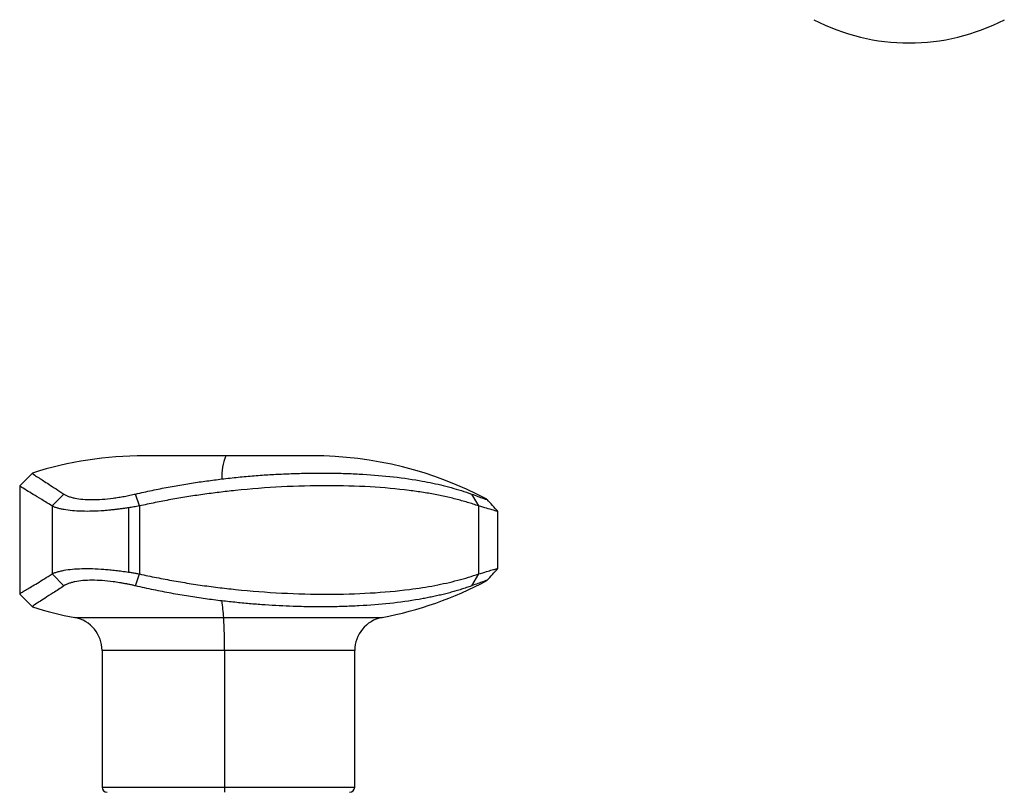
# Model space of a CAD drawing. Header units: inches. Extents: x 0.46 to 8.15, y 1.66 to 8.79.
# Tile 7 of 14: x 6.26 to 7.41, y 5.66 to 6.56. Entities that reach past the tile are written whole.
import ezdxf

# ---------------------------------------------------------------- set-up
doc = ezdxf.new("R2010")
doc.units = ezdxf.units.IN
doc.header["$MEASUREMENT"] = 0

msp = doc.modelspace()

# ---------------------------------------------------------------- linework, layer by layer
at = {"color": 7, "linetype": 'Continuous', "lineweight": 25}
for p, q in [((6.5025, 6.0517), (6.4071, 6.0517)), ((6.604, 6.0517), (6.5025, 6.0517)), ((6.2764, 6.0315), (6.2616, 6.0166)), ((6.2616, 6.0167), (6.2616, 5.8897)), ((6.2995, 5.993), (6.3132, 6.007)), ((6.4016, 5.993), (6.397, 6.007)), ((6.7897, 6.007), (6.7981, 5.993)), ((6.2995, 5.993), (6.2995, 5.9135)), ((6.3886, 5.9908), (6.3886, 5.9157)), ((6.4016, 5.993), (6.4016, 5.9135)), ((6.7981, 5.993), (6.7981, 5.9135)), ((6.8204, 5.9197), (6.8204, 5.9868)), ((6.3132, 5.8995), (6.2995, 5.9135)), ((6.397, 5.8995), (6.4016, 5.9135)), ((6.7981, 5.9135), (6.7897, 5.8995)), ((6.2616, 5.8899), (6.2764, 5.875)), ((6.3259, 5.8625), (6.5, 5.8625)), ((6.5, 5.8625), (6.6852, 5.8625)), ((6.3579, 5.8238), (6.3579, 5.6639)), ((6.501, 5.8238), (6.3579, 5.8238)), ((6.501, 5.8238), (6.501, 5.6639)), ((6.6532, 5.8238), (6.501, 5.8238)), ((6.6532, 5.6639), (6.6532, 5.8238)), ((6.3579, 5.6639), (6.501, 5.6639)), ((6.501, 5.6639), (6.6532, 5.6639))]:
    msp.add_line(p, q, dxfattribs=at)
for centre, radius, start, end in [((7.3014, 6.7761), 0.2414, 242.5243, 297.4757), ((6.4071, 5.6186), 0.4331, 90, 107.5371), ((6.564, 6.0272), 0.0662, 158.3326, 182.3067), ((6.604, 5.6186), 0.4331, 61.936, 90), ((6.604, 6.2879), 0.4331, 280.8069, 298.0636), ((6.4071, 6.2879), 0.4331, 252.4744, 259.1931), ((6.7709, 5.9021), 0.2738, 184.2244, 188.3144), ((6.3185, 5.8238), 0.0394, 0, 79.1931), ((6.0299, 5.8312), 0.4712, 359.1, 3.8053), ((6.6926, 5.8238), 0.0394, 100.8069, 180), ((6.3638, 5.6639), 0.00591, 180, 270), ((6.5493, 5.6624), 0.0483, 178.2506, 185.2614), ((6.6473, 5.6639), 0.00591, 270, 0)]:
    msp.add_arc(centre, radius, start, end, dxfattribs=at)
for points, knots in [([(6.2767, 6.0313), (6.2766, 6.0312), (6.2764, 6.031), (6.2788, 6.0292), (6.2845, 6.0255), (6.2949, 6.019), (6.307, 6.011), (6.3132, 6.007)], [0, 0, 0, 0, 0.118678, 0.293764, 0.470811, 0.728331, 1, 1, 1, 1]), ([(6.397, 6.007), (6.4003, 6.0077), (6.4067, 6.0092), (6.4162, 6.0112), (6.4257, 6.0132), (6.435, 6.015), (6.4443, 6.0167), (6.4535, 6.0182), (6.4625, 6.0197), (6.4715, 6.0211), (6.4804, 6.0223), (6.4892, 6.0235), (6.495, 6.0242), (6.4979, 6.0246)], [0, 0, 0, 0, 0.095352, 0.189688, 0.283045, 0.37546, 0.466975, 0.557636, 0.647492, 0.736597, 0.825008, 0.912787, 1, 1, 1, 1]), ([(6.4979, 6.0246), (6.5011, 6.0249), (6.5075, 6.0257), (6.5171, 6.0267), (6.5265, 6.0276), (6.5358, 6.0284), (6.545, 6.0291), (6.5541, 6.0297), (6.5632, 6.0302), (6.5722, 6.0306), (6.5848, 6.0311), (6.601, 6.0315), (6.6206, 6.0316), (6.6397, 6.0312), (6.6646, 6.0302), (6.6948, 6.0278), (6.7221, 6.0241), (6.7415, 6.0204), (6.7539, 6.0177), (6.7661, 6.0145), (6.7781, 6.011), (6.7858, 6.0083), (6.7897, 6.007)], [0, 0, 0, 0, 0.0284953, 0.0567304, 0.0847407, 0.1125635, 0.1402375, 0.1678034, 0.195303, 0.2227799, 0.2502786, 0.3123639, 0.3744078, 0.4364144, 0.4985849, 0.6222715, 0.7490225, 0.7975537, 0.8468216, 0.8969285, 0.947963, 1, 1, 1, 1]), ([(6.2995, 5.993), (6.2953, 5.9956), (6.2869, 6.0008), (6.277, 6.0068), (6.2681, 6.012), (6.2623, 6.0156), (6.2622, 6.0161), (6.2622, 6.0163)], [0, 0, 0, 0, 0.176641, 0.357464, 0.542763, 0.810283, 1, 1, 1, 1]), ([(6.7981, 5.993), (6.796, 5.9937), (6.7917, 5.9952), (6.7851, 5.9973), (6.7783, 5.9992), (6.7713, 6.0011), (6.7641, 6.0028), (6.7568, 6.0045), (6.7492, 6.006), (6.7415, 6.0075), (6.7335, 6.0088), (6.7254, 6.01), (6.7053, 6.0127), (6.6714, 6.0158), (6.6213, 6.0171), (6.5685, 6.0158), (6.5257, 6.0125), (6.4948, 6.009), (6.4759, 6.0065), (6.457, 6.0037), (6.4384, 6.0005), (6.4199, 5.997), (6.4077, 5.9943), (6.4016, 5.993)], [0, 0, 0, 0, 0.022031, 0.0441979, 0.0665034, 0.0889506, 0.1115422, 0.1342811, 0.1571701, 0.1802118, 0.2034088, 0.2267637, 0.2502791, 0.3736106, 0.5001572, 0.6268413, 0.7503039, 0.7931878, 0.8355427, 0.8773847, 0.91873, 0.9595959, 1, 1, 1, 1]), ([(6.3132, 6.007), (6.3136, 6.0067), (6.3145, 6.0061), (6.3161, 6.0053), (6.3178, 6.0045), (6.3197, 6.0039), (6.3217, 6.0032), (6.3239, 6.0026), (6.3281, 6.0017), (6.3352, 6.0007), (6.346, 6.0003), (6.358, 6.0007), (6.3686, 6.0018), (6.3773, 6.0031), (6.3839, 6.0042), (6.3905, 6.0055), (6.3948, 6.0065), (6.397, 6.007)], [0, 0, 0, 0, 0.036382, 0.0725, 0.108393, 0.1441, 0.17966, 0.215114, 0.250499, 0.375791, 0.500202, 0.624706, 0.750116, 0.811929, 0.874042, 0.936662, 1, 1, 1, 1]), ([(6.7897, 6.007), (6.7924, 6.006), (6.7976, 6.0041), (6.8033, 6.002), (6.8069, 6.0008), (6.8085, 6.0003), (6.8081, 6.0005), (6.808, 6.0005)], [0, 0, 0, 0, 0.235843, 0.467876, 0.702151, 0.934777, 1, 1, 1, 1]), ([(6.8204, 5.9867), (6.8184, 5.989), (6.8143, 5.9936), (6.8102, 5.9982), (6.8082, 6.0005)], [0, 0, 0, 0, 0.499994, 1, 1, 1, 1]), ([(6.3886, 5.9908), (6.3871, 5.9906), (6.3843, 5.9902), (6.3801, 5.9896), (6.376, 5.9891), (6.3719, 5.9886), (6.3679, 5.9882), (6.364, 5.9878), (6.3568, 5.9872), (6.3465, 5.9867), (6.334, 5.9867), (6.3228, 5.9873), (6.3148, 5.9884), (6.3092, 5.9895), (6.3056, 5.9905), (6.3022, 5.9917), (6.3004, 5.9926), (6.2995, 5.993)], [0, 0, 0, 0, 0.036778, 0.073187, 0.109232, 0.144919, 0.180251, 0.215234, 0.249872, 0.375671, 0.500566, 0.624419, 0.750759, 0.810799, 0.872339, 0.935399, 1, 1, 1, 1]), ([(6.4016, 5.993), (6.4005, 5.9928), (6.3983, 5.9924), (6.395, 5.9918), (6.3918, 5.9913), (6.3896, 5.991), (6.3886, 5.9908)], [0, 0, 0, 0, 0.255184, 0.506903, 0.75517, 1, 1, 1, 1]), ([(6.8202, 5.9868), (6.8203, 5.9868), (6.8207, 5.9866), (6.8188, 5.987), (6.8146, 5.9882), (6.8077, 5.9902), (6.8013, 5.9921), (6.7981, 5.993)], [0, 0, 0, 0, 0.0440046, 0.2814868, 0.5230113, 0.7552788, 1, 1, 1, 1]), ([(6.2995, 5.9135), (6.3, 5.9137), (6.301, 5.9142), (6.3028, 5.915), (6.3046, 5.9156), (6.3066, 5.9162), (6.3088, 5.9168), (6.311, 5.9173), (6.3155, 5.9182), (6.3228, 5.9192), (6.334, 5.9198), (6.3465, 5.9198), (6.3577, 5.9192), (6.3669, 5.9184), (6.374, 5.9177), (6.3812, 5.9168), (6.3861, 5.916), (6.3886, 5.9157)], [0, 0, 0, 0, 0.037126, 0.0737507, 0.1098776, 0.1455103, 0.1806527, 0.2153086, 0.2494822, 0.3757584, 0.4996244, 0.6241744, 0.7496379, 0.8106072, 0.8726399, 0.9357624, 1, 1, 1, 1]), ([(6.7981, 5.9135), (6.8013, 5.9144), (6.8077, 5.9163), (6.8145, 5.9183), (6.8188, 5.9194), (6.8207, 5.9199), (6.8203, 5.9197), (6.8202, 5.9197)], [0, 0, 0, 0, 0.2441337, 0.4759087, 0.7176059, 0.9553178, 1, 1, 1, 1]), ([(6.8082, 5.906), (6.8102, 5.9083), (6.8143, 5.9129), (6.8184, 5.9175), (6.8204, 5.9197)], [0, 0, 0, 0, 0.500006, 1, 1, 1, 1]), ([(6.2619, 5.8901), (6.2618, 5.8902), (6.2617, 5.8904), (6.2643, 5.8921), (6.2702, 5.8957), (6.281, 5.902), (6.2934, 5.9097), (6.2995, 5.9135)], [0, 0, 0, 0, 0.099918, 0.280774, 0.458621, 0.734149, 1, 1, 1, 1]), ([(6.397, 5.8995), (6.3958, 5.8998), (6.3933, 5.9004), (6.3895, 5.9012), (6.3857, 5.9019), (6.3819, 5.9026), (6.3782, 5.9033), (6.3745, 5.9038), (6.3677, 5.9048), (6.3579, 5.9058), (6.346, 5.9062), (6.3352, 5.9058), (6.3275, 5.9047), (6.3222, 5.9034), (6.3187, 5.9023), (6.3156, 5.901), (6.314, 5.9), (6.3132, 5.8995)], [0, 0, 0, 0, 0.0363819, 0.0724997, 0.1083925, 0.1440997, 0.1796604, 0.215114, 0.2504993, 0.3757915, 0.5002019, 0.6247062, 0.7501164, 0.8119293, 0.8740418, 0.9366624, 1, 1, 1, 1]), ([(6.3886, 5.9157), (6.39, 5.9155), (6.3929, 5.915), (6.3972, 5.9143), (6.4001, 5.9137), (6.4016, 5.9135)], [0, 0, 0, 0, 0.32719, 0.660512, 1, 1, 1, 1]), ([(6.4016, 5.9135), (6.4049, 5.9127), (6.4116, 5.9113), (6.4216, 5.9092), (6.4317, 5.9073), (6.4418, 5.9054), (6.452, 5.9037), (6.4622, 5.902), (6.4725, 5.9005), (6.4829, 5.899), (6.4932, 5.8977), (6.5036, 5.8965), (6.5288, 5.8937), (6.5687, 5.8907), (6.6215, 5.8893), (6.6715, 5.8907), (6.7079, 5.894), (6.7324, 5.8974), (6.7468, 5.8999), (6.7606, 5.9028), (6.7737, 5.906), (6.7863, 5.9095), (6.7942, 5.9121), (6.7981, 5.9135)], [0, 0, 0, 0, 0.022031, 0.044198, 0.066503, 0.088951, 0.111542, 0.134281, 0.15717, 0.180212, 0.203409, 0.226764, 0.250279, 0.373611, 0.500157, 0.626841, 0.750304, 0.793188, 0.835543, 0.877385, 0.91873, 0.959596, 1, 1, 1, 1]), ([(6.808, 5.9059), (6.8081, 5.906), (6.8085, 5.9062), (6.8069, 5.9057), (6.8033, 5.9045), (6.7976, 5.9024), (6.7924, 5.9005), (6.7897, 5.8995)], [0, 0, 0, 0, 0.065996, 0.298769, 0.533235, 0.764715, 1, 1, 1, 1]), ([(6.3132, 5.8995), (6.3089, 5.8967), (6.3005, 5.8911), (6.291, 5.8851), (6.2825, 5.8797), (6.2768, 5.876), (6.2769, 5.8755), (6.2769, 5.8753)], [0, 0, 0, 0, 0.182568, 0.358042, 0.528098, 0.792436, 1, 1, 1, 1]), ([(6.4979, 5.8819), (6.4947, 5.8823), (6.4883, 5.8831), (6.4786, 5.8844), (6.4688, 5.8858), (6.4589, 5.8873), (6.4489, 5.889), (6.4387, 5.8908), (6.4285, 5.8928), (6.4181, 5.8949), (6.4076, 5.8971), (6.4006, 5.8987), (6.397, 5.8995)], [0, 0, 0, 0, 0.095964, 0.192622, 0.29006, 0.388358, 0.487591, 0.587829, 0.689134, 0.791563, 0.89517, 1, 1, 1, 1]), ([(6.7897, 5.8995), (6.7878, 5.8988), (6.7839, 5.8974), (6.778, 5.8955), (6.772, 5.8937), (6.766, 5.892), (6.7599, 5.8903), (6.7537, 5.8888), (6.7475, 5.8874), (6.7413, 5.8861), (6.735, 5.8849), (6.7197, 5.8821), (6.6948, 5.8787), (6.6647, 5.8763), (6.6398, 5.8753), (6.6206, 5.8749), (6.6011, 5.875), (6.5825, 5.8754), (6.565, 5.8762), (6.5487, 5.8771), (6.5321, 5.8784), (6.5152, 5.88), (6.5037, 5.8813), (6.4979, 5.8819)], [0, 0, 0, 0, 0.026218, 0.052176, 0.077881, 0.103342, 0.128571, 0.153576, 0.17837, 0.202966, 0.227376, 0.251616, 0.377844, 0.501056, 0.563407, 0.625567, 0.687553, 0.749628, 0.799119, 0.848657, 0.898496, 0.94887, 1, 1, 1, 1])]:
    msp.add_open_spline(points, degree=3, knots=knots, dxfattribs=at)

doc.saveas('drawing.dxf')
